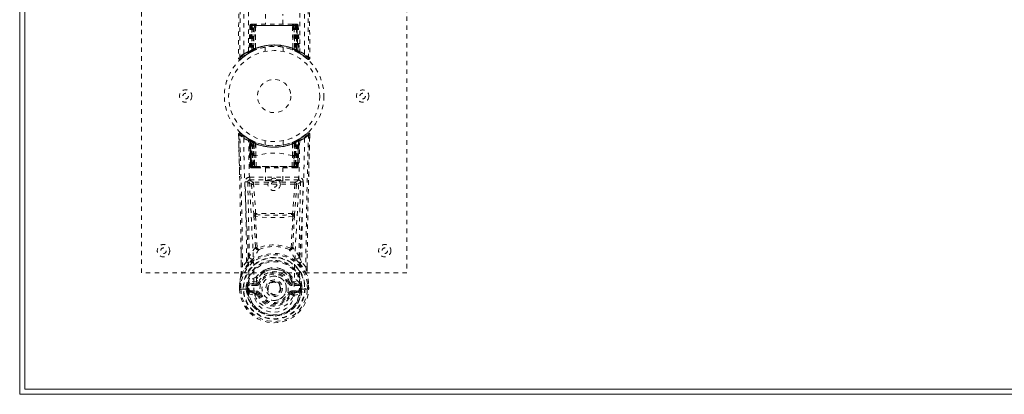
# Model space of a CAD drawing. Header units: inches. Extents: x 18.8 to 114.3, y 46.6 to 70.1.
# Tile 1 of 8: x 18.8 to 41, y 46.6 to 55. Entities that reach past the tile are written whole.
import ezdxf

# ---------------------------------------------------------------- set-up
doc = ezdxf.new("R2010")
doc.units = ezdxf.units.IN
doc.header["$MEASUREMENT"] = 0
doc.linetypes.add('SLD-Dashed', pattern=[0.075, 0.05, -0.025])
doc.linetypes.add('SLD-Solid', pattern=[0])

msp = doc.modelspace()

# ---------------------------------------------------------------- linework, layer by layer
at = {"color": 7, "linetype": 'SLD-Solid', "lineweight": 15}
for p, q in [((18.763, 46.557), (18.763, 70.057)), ((18.881, 69.938), (18.881, 46.675)), ((18.881, 46.675), (18.881, 69.938)), ((114.263, 46.557), (18.763, 46.557)), ((18.881, 46.675), (114.145, 46.675)), ((114.145, 46.675), (18.881, 46.675))]:
    msp.add_line(p, q, dxfattribs=at)
at = {"color": 7, "linetype": 'SLD-Dashed', "lineweight": 0}
for p, q in [((21.513, 49.307), (21.513, 57.307)), ((27.513, 57.307), (27.513, 49.307)), ((24.318, 55.164), (24.318, 54.932)), ((24.708, 54.932), (24.708, 55.164)), ((23.966, 54.903), (23.945, 54.297)), ((23.979, 54.903), (23.959, 54.305)), ((23.979, 54.903), (23.966, 54.903)), ((23.998, 54.903), (23.977, 54.316)), ((24, 54.906), (23.978, 54.312)), ((24.065, 54.903), (23.998, 54.903)), ((24.005, 54.903), (24.004, 54.345)), ((24.005, 54.903), (25.02, 54.903)), ((24.006, 54.346), (24.005, 54.903)), ((24.019, 54.932), (24.009, 54.932)), ((24.019, 54.903), (24.018, 54.352)), ((24.019, 54.93), (24.019, 54.903)), ((25.007, 54.903), (24.019, 54.903)), ((24.082, 54.932), (24.028, 54.932)), ((24.037, 54.36), (24.037, 54.903)), ((24.037, 54.903), (24.988, 54.903)), ((24.045, 54.351), (24.065, 54.903)), ((24.066, 54.903), (24.047, 54.352)), ((24.065, 54.903), (24.066, 54.903)), ((24.088, 54.379), (24.094, 54.903)), ((24.096, 54.903), (24.092, 54.381)), ((24.096, 54.903), (24.094, 54.903)), ((24.103, 54.932), (24.096, 54.932)), ((24.929, 54.903), (24.096, 54.903)), ((24.922, 54.932), (24.104, 54.932)), ((24.93, 54.932), (24.922, 54.932)), ((24.934, 54.381), (24.929, 54.903)), ((24.932, 54.903), (24.929, 54.903)), ((24.932, 54.903), (24.937, 54.379)), ((24.998, 54.932), (24.943, 54.932)), ((24.979, 54.352), (24.959, 54.903)), ((24.959, 54.903), (24.961, 54.903)), ((24.961, 54.903), (24.98, 54.351)), ((25.028, 54.903), (24.961, 54.903)), ((24.988, 54.903), (24.989, 54.36)), ((24.988, 54.903), (24.988, 54.903)), ((25.016, 54.932), (25.006, 54.932)), ((25.007, 54.903), (25.007, 54.352)), ((25.02, 54.903), (25.019, 54.346)), ((25.021, 54.345), (25.021, 54.903)), ((25.027, 54.932), (25.027, 54.932)), ((25.048, 54.312), (25.027, 54.906)), ((25.028, 54.903), (25.048, 54.316)), ((25.032, 54.931), (25.029, 54.932)), ((25.046, 54.903), (25.067, 54.305)), ((25.059, 54.903), (25.046, 54.903)), ((25.059, 54.903), (25.081, 54.297)), ((23.867, 54.23), (23.969, 54.293)), ((23.945, 54.297), (23.959, 54.305)), ((23.962, 54.29), (24.029, 54.325)), ((23.977, 54.316), (24.045, 54.351)), ((24.017, 54.319), (24.004, 54.345)), ((24.019, 54.32), (24.006, 54.346)), ((24.029, 54.325), (24.03, 54.326)), ((24.033, 54.327), (24.03, 54.326)), ((24.047, 54.352), (24.045, 54.351)), ((24.049, 54.334), (24.05, 54.335)), ((24.088, 54.379), (24.092, 54.381)), ((24.091, 54.352), (24.095, 54.354)), ((24.313, 54.414), (24.313, 54.317)), ((24.713, 54.317), (24.713, 54.414)), ((24.93, 54.354), (24.935, 54.352)), ((24.934, 54.381), (24.937, 54.379)), ((24.975, 54.335), (24.977, 54.334)), ((24.98, 54.351), (24.979, 54.352)), ((24.98, 54.351), (25.048, 54.316)), ((25.007, 54.352), (24.995, 54.326)), ((24.995, 54.326), (24.997, 54.325)), ((24.997, 54.325), (25.063, 54.29)), ((25.019, 54.346), (25.006, 54.32)), ((25.021, 54.345), (25.008, 54.319)), ((25.067, 54.305), (25.081, 54.297)), ((23.706, 54.165), (23.736, 54.165)), ((23.756, 54.142), (23.857, 54.223)), ((23.93, 54.272), (23.944, 54.28)), ((25.076, 54.285), (25.089, 54.277)), ((25.082, 54.28), (25.095, 54.272)), ((23.708, 52.397), (23.707, 52.447)), ((23.709, 52.447), (23.71, 52.397)), ((23.731, 51.523), (23.711, 52.44)), ((23.941, 52.335), (23.871, 52.379)), ((23.947, 52.331), (23.934, 52.339)), ((23.953, 52.327), (23.94, 52.334)), ((23.947, 52.331), (23.947, 52.331)), ((23.962, 52.306), (23.949, 52.314)), ((23.97, 51.711), (23.949, 52.314)), ((23.95, 52.329), (23.95, 52.329)), ((23.962, 52.306), (23.983, 51.711)), ((23.983, 51.711), (23.962, 52.306)), ((23.962, 52.306), (23.962, 52.306)), ((23.965, 52.321), (23.965, 52.321)), ((24.03, 52.288), (23.965, 52.321)), ((23.981, 52.299), (24.001, 51.707)), ((24.047, 52.262), (23.981, 52.296)), ((24.001, 51.711), (23.981, 52.296)), ((24.009, 52.266), (24.021, 52.292)), ((24.313, 52.296), (24.313, 52.199)), ((24.713, 52.199), (24.713, 52.296)), ((25.045, 52.296), (24.978, 52.262)), ((25.06, 52.321), (24.995, 52.288)), ((25.022, 51.707), (25.044, 52.299)), ((25.024, 51.711), (25.045, 52.296)), ((25.042, 51.711), (25.063, 52.306)), ((25.063, 52.306), (25.042, 51.711)), ((25.056, 51.711), (25.077, 52.314)), ((25.06, 52.321), (25.06, 52.321)), ((25.077, 52.314), (25.063, 52.306)), ((25.063, 52.306), (25.063, 52.306)), ((25.075, 52.329), (25.075, 52.329)), ((25.091, 52.339), (25.078, 52.331)), ((25.078, 52.331), (25.078, 52.331)), ((25.185, 52.402), (25.167, 52.384)), ((25.244, 52.449), (25.226, 52.434)), ((25.268, 52.47), (25.254, 52.457)), ((25.315, 52.401), (25.317, 52.447)), ((25.317, 52.4), (25.318, 52.447)), ((24.009, 52.266), (24.009, 51.711)), ((24.027, 52.257), (24.009, 52.266)), ((24.022, 52.259), (24.041, 52.251)), ((24.023, 51.711), (24.022, 52.259)), ((24.027, 52.257), (24.039, 52.283)), ((24.027, 51.711), (24.027, 52.257)), ((24.032, 52.287), (24.03, 52.288)), ((24.039, 52.283), (24.032, 52.287)), ((24.041, 52.251), (24.053, 52.277)), ((24.041, 52.251), (24.041, 51.711)), ((24.06, 52.243), (24.041, 52.251)), ((24.041, 52.251), (24.041, 51.711)), ((24.047, 52.262), (24.049, 52.261)), ((24.066, 51.711), (24.047, 52.262)), ((24.049, 52.261), (24.066, 51.761)), ((24.052, 52.277), (24.071, 52.269)), ((24.06, 52.243), (24.071, 52.269)), ((24.06, 51.711), (24.06, 52.243)), ((24.098, 52.23), (24.094, 52.231)), ((24.096, 51.954), (24.094, 52.231)), ((24.102, 52.257), (24.098, 52.258)), ((24.098, 52.23), (24.101, 51.952)), ((24.928, 52.258), (24.923, 52.257)), ((24.925, 51.952), (24.927, 52.23)), ((24.931, 52.231), (24.927, 52.23)), ((24.931, 52.231), (24.929, 51.954)), ((24.954, 52.269), (24.973, 52.277)), ((24.978, 52.262), (24.959, 51.711)), ((24.959, 51.761), (24.977, 52.261)), ((24.985, 52.251), (24.966, 52.243)), ((24.966, 52.243), (24.966, 51.711)), ((24.977, 52.261), (24.978, 52.262)), ((24.984, 52.251), (25.003, 52.259)), ((24.984, 51.711), (24.985, 52.251)), ((24.984, 51.711), (24.984, 52.251)), ((25.003, 52.259), (24.991, 52.285)), ((24.995, 52.288), (24.994, 52.287)), ((25.016, 52.266), (24.998, 52.257)), ((24.998, 52.257), (24.998, 51.711)), ((25.003, 52.259), (25.003, 51.711)), ((25.016, 51.711), (25.016, 52.266)), ((24.099, 51.952), (24.101, 51.952)), ((24.106, 51.708), (24.099, 51.952)), ((24.92, 51.708), (24.926, 51.952)), ((24.925, 51.952), (24.926, 51.952)), ((23.97, 51.711), (23.983, 51.711)), ((24.001, 51.711), (24.066, 51.711)), ((24.009, 51.711), (24.027, 51.711)), ((24.01, 51.682), (24.023, 51.682)), ((24.013, 51.682), (24.023, 51.682)), ((24.031, 51.682), (24.022, 51.683)), ((24.041, 51.711), (24.023, 51.711)), ((24.023, 51.682), (24.024, 51.682)), ((24.998, 51.711), (24.027, 51.711)), ((24.031, 51.682), (24.089, 51.682)), ((24.041, 51.711), (24.06, 51.711)), ((24.041, 51.711), (24.984, 51.711)), ((24.966, 51.711), (24.06, 51.711)), ((24.089, 51.682), (24.06, 51.682)), ((24.067, 51.711), (24.066, 51.711)), ((24.067, 51.711), (24.067, 51.709)), ((24.096, 51.682), (24.112, 51.682)), ((24.096, 51.682), (24.096, 51.682)), ((24.112, 51.682), (24.913, 51.682)), ((24.318, 51.682), (24.318, 51.391)), ((24.708, 51.391), (24.708, 51.682)), ((24.913, 51.682), (24.929, 51.682)), ((24.929, 51.682), (24.93, 51.682)), ((24.936, 51.682), (24.994, 51.682)), ((24.965, 51.682), (24.936, 51.682)), ((24.959, 51.711), (24.958, 51.711)), ((24.958, 51.709), (24.958, 51.711)), ((24.959, 51.711), (25.024, 51.711)), ((24.965, 51.682), (24.965, 51.682)), ((24.965, 51.682), (24.984, 51.682)), ((24.966, 51.711), (24.984, 51.711)), ((25.003, 51.711), (24.984, 51.711)), ((24.998, 51.711), (25.016, 51.711)), ((25.001, 51.682), (25.002, 51.682)), ((25.002, 51.682), (25.012, 51.682)), ((25.002, 51.682), (25.016, 51.682)), ((25.024, 51.711), (25.024, 51.711)), ((25.042, 51.711), (25.056, 51.711)), ((23.961, 51.47), (23.961, 51.408)), ((25.064, 51.47), (23.961, 51.47)), ((23.961, 51.408), (25.064, 51.408)), ((25.064, 51.408), (25.064, 51.47)), ((24.004, 51.308), (24.051, 50.643)), ((24.049, 51.355), (24.049, 51.31)), ((24.977, 51.355), (24.049, 51.355)), ((24.977, 51.31), (24.049, 51.31)), ((24.095, 50.647), (24.049, 51.31)), ((24.977, 51.31), (24.93, 50.647)), ((25.021, 51.308), (24.975, 50.643)), ((24.977, 51.355), (24.977, 51.31)), ((25.021, 51.308), (24.977, 51.31)), ((24.93, 50.647), (24.095, 50.647)), ((24.127, 49.876), (24.127, 49.875)), ((24.899, 49.875), (24.899, 49.876)), ((23.768, 49.437), (23.764, 49.798)), ((25.257, 49.437), (25.261, 49.782)), ((23.891, 49.556), (23.798, 49.441)), ((25.227, 49.441), (25.134, 49.556)), ((27.513, 49.307), (21.513, 49.307)), ((24.159, 49.268), (24.11, 49.214)), ((24.36, 49.394), (24.285, 49.366)), ((24.74, 49.366), (24.666, 49.394)), ((24.915, 49.214), (24.866, 49.268)), ((23.732, 48.937), (23.733, 49.065)), ((23.733, 49.069), (23.733, 49.065)), ((23.734, 49.065), (23.734, 48.937)), ((23.763, 49.064), (23.762, 48.941)), ((23.883, 48.942), (23.884, 49.016)), ((23.913, 49.014), (23.884, 49.016)), ((23.913, 49.014), (23.913, 48.942)), ((23.918, 49.028), (23.914, 49.014)), ((23.918, 49.028), (23.918, 48.943)), ((23.918, 49.028), (23.918, 49.028)), ((24.115, 49.121), (23.948, 49.084)), ((23.952, 49.048), (24.104, 49.085)), ((23.952, 49.048), (23.952, 49.018)), ((24.104, 49.048), (23.952, 49.048)), ((24.104, 49.018), (23.952, 49.018)), ((24.104, 49.085), (24.117, 49.102)), ((24.104, 49.048), (24.104, 49.085)), ((24.104, 49.018), (24.104, 49.048)), ((24.116, 49.169), (24.115, 49.121)), ((24.117, 49.102), (24.16, 49.086)), ((24.669, 48.957), (24.669, 48.953)), ((24.866, 49.086), (24.908, 49.102)), ((24.908, 49.102), (24.921, 49.085)), ((24.909, 49.169), (24.911, 49.121)), ((24.911, 49.121), (25.078, 49.084)), ((24.921, 49.048), (24.921, 49.085)), ((24.921, 49.085), (25.074, 49.048)), ((25.074, 49.048), (24.921, 49.048)), ((24.921, 49.018), (24.921, 49.048)), ((25.074, 49.018), (24.921, 49.018)), ((25.074, 49.018), (25.074, 49.048)), ((25.112, 49.014), (25.107, 49.028)), ((25.107, 49.028), (25.108, 48.943)), ((25.142, 49.016), (25.112, 49.014)), ((25.112, 48.942), (25.112, 49.014)), ((25.142, 49.016), (25.142, 49.016)), ((25.142, 49.016), (25.142, 48.942)), ((25.263, 48.941), (25.262, 49.064)), ((25.292, 48.937), (25.291, 49.065)), ((25.292, 49.065), (25.292, 49.069)), ((25.293, 48.937), (25.292, 49.065)), ((23.733, 48.937), (23.736, 48.937)), ((23.736, 48.937), (23.763, 48.937)), ((23.763, 48.937), (23.781, 48.937)), ((23.781, 48.938), (23.799, 48.938)), ((23.781, 48.937), (23.781, 48.938)), ((23.799, 48.938), (23.941, 48.938)), ((23.913, 48.942), (23.883, 48.942)), ((23.883, 48.942), (23.883, 48.942)), ((23.918, 48.943), (23.913, 48.942)), ((23.92, 48.864), (23.913, 48.942)), ((23.935, 48.829), (24.076, 48.796)), ((23.965, 48.896), (23.965, 48.866)), ((23.965, 48.896), (24.104, 48.896)), ((24.104, 48.836), (23.965, 48.866)), ((23.965, 48.866), (24.104, 48.866)), ((24.104, 48.896), (24.104, 48.866)), ((24.104, 48.866), (24.104, 48.836)), ((24.16, 48.827), (24.132, 48.817)), ((24.893, 48.817), (24.866, 48.827)), ((24.921, 48.866), (24.921, 48.896)), ((24.921, 48.896), (25.061, 48.896)), ((24.921, 48.836), (24.921, 48.866)), ((25.061, 48.866), (24.921, 48.836)), ((24.921, 48.866), (25.061, 48.866)), ((24.949, 48.796), (25.09, 48.829)), ((25.061, 48.866), (25.061, 48.896)), ((25.084, 48.938), (25.226, 48.938)), ((25.084, 48.932), (25.085, 48.938)), ((25.108, 48.943), (25.112, 48.942)), ((25.142, 48.942), (25.112, 48.942)), ((25.142, 48.942), (25.142, 48.942)), ((25.226, 48.938), (25.245, 48.938)), ((25.245, 48.938), (25.245, 48.937)), ((25.245, 48.937), (25.263, 48.937)), ((25.263, 48.937), (25.289, 48.937)), ((25.289, 48.937), (25.293, 48.937))]:
    msp.add_line(p, q, dxfattribs=at)
at = {"color": 7, "linetype": 'SLD-Dashed', "lineweight": 0, "flags": 128}
for points in [[(23.825, 54.259), (23.826, 56.354), (23.837, 58.448), (23.859, 60.541), (23.892, 62.631), (23.915, 63.943), (23.939, 65.253), (23.959, 66.559), (23.969, 67.862), (23.965, 69.161)], [(23.933, 54.314), (23.934, 56.181), (23.944, 58.047), (23.963, 59.911), (23.991, 61.774), (24.018, 63.263), (24.047, 64.749), (24.073, 66.232), (24.087, 67.712), (24.082, 69.185)], [(24.943, 69.185), (24.938, 67.712), (24.953, 66.232), (24.978, 64.749), (25.007, 63.263), (25.035, 61.774), (25.063, 59.911), (25.081, 58.047), (25.091, 56.181), (25.092, 54.314)], [(25.201, 54.259), (25.199, 56.354), (25.188, 58.448), (25.166, 60.541), (25.134, 62.631), (25.11, 63.943), (25.086, 65.253), (25.067, 66.559), (25.056, 67.862), (25.061, 69.161)], [(23.806, 68.662), (23.808, 67.967), (23.809, 67.24), (23.809, 66.478), (23.807, 65.684), (23.805, 64.9), (23.802, 64.23), (23.799, 63.597), (23.796, 62.924), (23.792, 62.21), (23.791, 62.014), (23.789, 61.816), (23.788, 61.615), (23.787, 61.412), (23.786, 61.297), (23.785, 61.051), (23.783, 60.782), (23.78, 60.351), (23.776, 59.87), (23.773, 59.339), (23.769, 58.759), (23.766, 58.368), (23.763, 57.958), (23.76, 57.553), (23.757, 57.171), (23.755, 56.803), (23.75, 56.183), (23.746, 55.609), (23.742, 55.082), (23.739, 54.6), (23.736, 54.165)], [(25.219, 68.662), (25.217, 67.812), (25.217, 66.923), (25.217, 65.993), (25.22, 65.028), (25.223, 64.237), (25.226, 63.606), (25.229, 62.932), (25.233, 62.215), (25.235, 62.019), (25.236, 61.819), (25.237, 61.617), (25.238, 61.412), (25.239, 61.294), (25.241, 61.045), (25.243, 60.773), (25.246, 60.339), (25.249, 59.858), (25.253, 59.328), (25.257, 58.751), (25.26, 58.363), (25.262, 57.957), (25.266, 57.51), (25.269, 57.066), (25.272, 56.651), (25.275, 56.16), (25.279, 55.715), (25.281, 55.315), (25.284, 54.96), (25.286, 54.65), (25.288, 54.385), (25.29, 54.164)], [(23.776, 68.171), (23.776, 65.039), (23.757, 61.414), (23.732, 57.79), (23.706, 54.165)], [(25.249, 68.197), (25.25, 65.039), (25.268, 61.414), (25.294, 57.79), (25.32, 54.165)], [(23.966, 54.903), (23.969, 54.903), (23.977, 54.903), (23.99, 54.903), (24.005, 54.903)], [(24.019, 54.903), (24.004, 54.903), (23.992, 54.903), (23.983, 54.903), (23.979, 54.903)], [(23.999, 54.91), (23.999, 54.909), (23.998, 54.903)], [(23.998, 54.903), (23.998, 54.903), (24, 54.903), (24.003, 54.903), (24.008, 54.903), (24.014, 54.903), (24.021, 54.903), (24.029, 54.903), (24.037, 54.903)], [(24.094, 54.903), (24.083, 54.903), (24.075, 54.903), (24.069, 54.903), (24.066, 54.903)], [(24.094, 54.903), (24.094, 54.908), (24.094, 54.914), (24.095, 54.919), (24.096, 54.923), (24.098, 54.927), (24.099, 54.929), (24.101, 54.931), (24.103, 54.932)], [(24.922, 54.932), (24.924, 54.931), (24.926, 54.929), (24.927, 54.927), (24.929, 54.923), (24.93, 54.919), (24.931, 54.914), (24.931, 54.908), (24.932, 54.903)], [(24.959, 54.903), (24.956, 54.903), (24.951, 54.903), (24.942, 54.903), (24.932, 54.903)], [(24.988, 54.903), (24.996, 54.903), (25.004, 54.903), (25.011, 54.903), (25.017, 54.903), (25.022, 54.903), (25.025, 54.903), (25.027, 54.903), (25.028, 54.903)], [(25.046, 54.903), (25.042, 54.903), (25.034, 54.903), (25.021, 54.903), (25.007, 54.903)], [(25.02, 54.903), (25.035, 54.903), (25.048, 54.903), (25.057, 54.903), (25.059, 54.903)], [(24.001, 54.311), (24.009, 54.316), (24.016, 54.321)], [(24.091, 54.352), (24.092, 54.353), (24.092, 54.355), (24.093, 54.358), (24.093, 54.361), (24.092, 54.365), (24.091, 54.369), (24.09, 54.374), (24.088, 54.379)], [(24.275, 54.408), (24.297, 54.413), (24.299, 54.413)], [(24.71, 54.414), (24.712, 54.414), (24.694, 54.417), (24.656, 54.422), (24.601, 54.428), (24.537, 54.431), (24.513, 54.432)], [(24.935, 54.352), (24.933, 54.353), (24.933, 54.355), (24.932, 54.358), (24.932, 54.361), (24.933, 54.365), (24.934, 54.369), (24.935, 54.374), (24.937, 54.379)], [(25.009, 54.321), (25.016, 54.316), (25.025, 54.311)], [(25.059, 54.293), (25.065, 54.292), (25.07, 54.296), (25.075, 54.302)], [(25.271, 54.145), (25.278, 54.141), (25.286, 54.139), (25.295, 54.138), (25.302, 54.139), (25.309, 54.143), (25.315, 54.148), (25.318, 54.155), (25.319, 54.162)], [(25.32, 54.165), (25.319, 54.165), (25.317, 54.165), (25.311, 54.164), (25.301, 54.165), (25.295, 54.165), (25.29, 54.165)], [(23.781, 52.449), (23.778, 52.451), (23.757, 52.47)], [(23.825, 52.354), (23.832, 51.9), (23.845, 51.451), (23.862, 51.008), (23.883, 50.572), (23.914, 50.006), (23.937, 49.459), (23.941, 48.932)], [(24.058, 48.866), (24.054, 49.396), (24.03, 49.945), (23.998, 50.512), (23.975, 50.949), (23.957, 51.394), (23.943, 51.844), (23.935, 52.298)], [(23.956, 52.326), (23.95, 52.329), (23.947, 52.331)], [(23.979, 52.303), (23.974, 52.314), (23.968, 52.319)], [(24.021, 52.29), (24.013, 52.295), (24.005, 52.3)], [(25.09, 52.298), (25.082, 51.844), (25.069, 51.394), (25.05, 50.949), (25.027, 50.512), (24.995, 49.945), (24.971, 49.396), (24.967, 48.866)], [(25.016, 52.266), (25.012, 52.275), (25.008, 52.284), (25.005, 52.29), (25.004, 52.292)], [(25.02, 52.3), (25.012, 52.295), (25.005, 52.29)], [(25.2, 52.354), (25.193, 51.9), (25.181, 51.451), (25.163, 51.008), (25.142, 50.572), (25.111, 50.006), (25.089, 49.459), (25.084, 48.932)], [(25.293, 51.479), (25.294, 51.553), (25.298, 51.725), (25.303, 51.935), (25.308, 52.182), (25.314, 52.44)], [(24.022, 52.259), (24.027, 52.269), (24.031, 52.278), (24.034, 52.284), (24.035, 52.285)], [(24.052, 52.277), (24.052, 52.275), (24.049, 52.27), (24.045, 52.261), (24.041, 52.251)], [(24.966, 52.243), (24.961, 52.253), (24.958, 52.262), (24.955, 52.267), (24.954, 52.269)], [(24.972, 52.277), (24.973, 52.275), (24.976, 52.269), (24.979, 52.261), (24.984, 52.251)], [(24.985, 52.251), (24.98, 52.261), (24.976, 52.27), (24.974, 52.275), (24.973, 52.277)], [(24.998, 52.257), (24.994, 52.267), (24.99, 52.276), (24.987, 52.281), (24.986, 52.283)], [(24.066, 51.761), (24.066, 51.874), (24.07, 51.93), (24.076, 51.956), (24.08, 51.961), (24.083, 51.963), (24.084, 51.963), (24.086, 51.963), (24.089, 51.961), (24.092, 51.959), (24.096, 51.954)], [(24.096, 51.954), (24.098, 51.952), (24.098, 51.952), (24.099, 51.952), (24.099, 51.952)], [(24.926, 51.952), (24.926, 51.952), (24.927, 51.952), (24.928, 51.952), (24.929, 51.954)], [(24.929, 51.954), (24.934, 51.959), (24.936, 51.961), (24.939, 51.963), (24.941, 51.963), (24.942, 51.963), (24.945, 51.961), (24.949, 51.956), (24.956, 51.93), (24.96, 51.874), (24.959, 51.761)], [(24.009, 51.711), (23.994, 51.711), (23.981, 51.711), (23.972, 51.711), (23.97, 51.711), (23.97, 51.711)], [(23.983, 51.711), (23.987, 51.711), (23.996, 51.711), (24.008, 51.711), (24.023, 51.711)], [(24.041, 51.711), (24.025, 51.711), (24.018, 51.711), (24.012, 51.711), (24.007, 51.711), (24.003, 51.711), (24.001, 51.711), (24.001, 51.711)], [(24.066, 51.761), (24.066, 51.761), (24.067, 51.711)], [(24.106, 51.708), (24.308, 51.708), (24.513, 51.708), (24.718, 51.708), (24.92, 51.708)], [(24.958, 51.711), (24.959, 51.761), (24.959, 51.761)], [(25.024, 51.711), (25.024, 51.711), (25.022, 51.711), (25.018, 51.711), (25.013, 51.711), (25.007, 51.711), (25, 51.711), (24.984, 51.711)], [(25.003, 51.711), (25.017, 51.711), (25.03, 51.711), (25.039, 51.711), (25.042, 51.711)], [(25.056, 51.711), (25.055, 51.711), (25.053, 51.711), (25.044, 51.711), (25.031, 51.711), (25.016, 51.711)], [(24.049, 51.355), (23.99, 51.381), (23.961, 51.408)], [(25.064, 51.408), (25.035, 51.381), (24.977, 51.355)], [(23.916, 51.362), (23.945, 51.334), (24.004, 51.308)], [(23.916, 51.362), (23.936, 50.518), (23.95, 49.676)], [(24.049, 51.31), (24.033, 51.309), (24.019, 51.308), (24.009, 51.308), (24.004, 51.308)], [(25.021, 51.308), (25.081, 51.334), (25.109, 51.362)], [(25.076, 49.676), (25.089, 50.518), (25.109, 51.362)], [(24.051, 50.643), (24.055, 50.644), (24.065, 50.644), (24.08, 50.646), (24.095, 50.647)], [(24.051, 50.643), (24.053, 50.621), (24.056, 50.6)], [(24.056, 50.6), (24.074, 50.241), (24.092, 49.889)], [(24.936, 50.59), (24.797, 50.566), (24.655, 50.557), (24.513, 50.555), (24.37, 50.557), (24.229, 50.566), (24.09, 50.59)], [(24.09, 50.59), (24.109, 50.229), (24.127, 49.876)], [(24.1, 50.625), (24.097, 50.636), (24.095, 50.647)], [(24.899, 49.876), (24.916, 50.229), (24.936, 50.59)], [(24.93, 50.647), (24.928, 50.636), (24.925, 50.625)], [(24.93, 50.647), (24.945, 50.646), (24.96, 50.644), (24.97, 50.644), (24.975, 50.643)], [(24.97, 50.6), (24.951, 50.241), (24.934, 49.889)], [(24.97, 50.6), (24.972, 50.621), (24.975, 50.643)], [(24.091, 49.882), (24.017, 49.784), (23.95, 49.676)], [(24.091, 49.882), (24.093, 49.872), (24.097, 49.863), (24.103, 49.856), (24.11, 49.852), (24.117, 49.851), (24.125, 49.852), (24.132, 49.857), (24.137, 49.864)], [(24.888, 49.864), (24.894, 49.857), (24.901, 49.852), (24.908, 49.851), (24.916, 49.852), (24.923, 49.856), (24.928, 49.863), (24.932, 49.872), (24.935, 49.882)], [(25.076, 49.676), (25.009, 49.784), (24.935, 49.882)], [(23.767, 49.799), (23.768, 49.678), (23.77, 49.439)], [(24.044, 49.628), (24.039, 49.622), (24.031, 49.614)], [(24.995, 49.614), (24.986, 49.622), (24.982, 49.628)], [(25.256, 49.439), (25.257, 49.673), (25.258, 49.783)], [(23.934, 49.521), (23.835, 49.396), (23.761, 49.246)], [(25.091, 49.521), (25.192, 49.392), (25.265, 49.246)], [(23.761, 49.246), (23.744, 49.158), (23.733, 49.069)], [(23.761, 49.246), (23.759, 49.24), (23.759, 49.235)], [(24.285, 49.366), (24.187, 49.299), (24.159, 49.268)], [(24.866, 49.268), (24.839, 49.299), (24.74, 49.366)], [(25.267, 49.235), (25.266, 49.24), (25.265, 49.246)], [(25.292, 49.069), (25.281, 49.158), (25.265, 49.246)], [(23.763, 49.064), (23.757, 49.065), (23.752, 49.066), (23.747, 49.067), (23.743, 49.067), (23.739, 49.068), (23.736, 49.068), (23.734, 49.069), (23.733, 49.069)], [(23.733, 49.065), (23.733, 49.065), (23.734, 49.065), (23.737, 49.065), (23.74, 49.065), (23.745, 49.065), (23.751, 49.065), (23.757, 49.064), (23.763, 49.064)], [(23.913, 49.014), (23.914, 49.014), (23.914, 49.014)], [(23.952, 49.018), (23.934, 49.02), (23.918, 49.028)], [(23.948, 49.084), (23.941, 49.076), (23.925, 49.062)], [(24.188, 49.076), (24.182, 49.078), (24.177, 49.08), (24.173, 49.082), (24.168, 49.083), (24.165, 49.084), (24.162, 49.085), (24.16, 49.086), (24.16, 49.086)], [(24.837, 49.076), (24.843, 49.078), (24.848, 49.08), (24.853, 49.082), (24.857, 49.083), (24.861, 49.084), (24.863, 49.085), (24.865, 49.086), (24.866, 49.086)], [(24.911, 49.121), (24.91, 49.109), (24.908, 49.102), (24.908, 49.102)], [(25.107, 49.028), (25.091, 49.02), (25.074, 49.018)], [(25.1, 49.062), (25.094, 49.067), (25.078, 49.084)], [(25.107, 49.028), (25.107, 49.028), (25.107, 49.028), (25.107, 49.028), (25.107, 49.028), (25.107, 49.028), (25.107, 49.028), (25.107, 49.028), (25.107, 49.028)], [(25.112, 49.014), (25.112, 49.014), (25.112, 49.014)], [(25.292, 49.069), (25.291, 49.069), (25.289, 49.068), (25.286, 49.068), (25.283, 49.067), (25.278, 49.067), (25.273, 49.066), (25.268, 49.065), (25.262, 49.064)], [(25.262, 49.064), (25.269, 49.064), (25.275, 49.065), (25.28, 49.065), (25.285, 49.065), (25.289, 49.065), (25.291, 49.065), (25.292, 49.065), (25.292, 49.065)], [(23.762, 48.941), (23.756, 48.941), (23.75, 48.941), (23.744, 48.941), (23.739, 48.941), (23.736, 48.941), (23.733, 48.941), (23.732, 48.94), (23.733, 48.937)], [(23.923, 48.879), (23.942, 48.891), (23.965, 48.896)], [(23.941, 48.932), (23.941, 48.935), (23.941, 48.938)], [(23.941, 48.932), (23.946, 48.923), (23.953, 48.914)], [(24.058, 48.866), (24.056, 48.866), (24.054, 48.867)], [(24.967, 48.866), (24.965, 48.784), (24.945, 48.702), (24.907, 48.624), (24.851, 48.554), (24.78, 48.496), (24.698, 48.452), (24.607, 48.424), (24.513, 48.415), (24.418, 48.424), (24.328, 48.452), (24.245, 48.496), (24.174, 48.554), (24.119, 48.624), (24.081, 48.702), (24.06, 48.784), (24.058, 48.866)], [(24.132, 48.817), (24.125, 48.829), (24.121, 48.833), (24.117, 48.835), (24.113, 48.836), (24.109, 48.836), (24.099, 48.835), (24.09, 48.831), (24.082, 48.826), (24.078, 48.822), (24.076, 48.816), (24.076, 48.798)], [(24.132, 48.817), (24.13, 48.816), (24.124, 48.814), (24.116, 48.811), (24.106, 48.807), (24.096, 48.803), (24.087, 48.8), (24.08, 48.797), (24.076, 48.796)], [(24.188, 48.837), (24.182, 48.835), (24.177, 48.833), (24.173, 48.832), (24.168, 48.83), (24.165, 48.829), (24.162, 48.828), (24.16, 48.827), (24.16, 48.827)], [(24.837, 48.837), (24.843, 48.835), (24.848, 48.833), (24.853, 48.832), (24.857, 48.83), (24.861, 48.829), (24.863, 48.828), (24.865, 48.827), (24.866, 48.827)], [(24.95, 48.798), (24.951, 48.811), (24.948, 48.821), (24.946, 48.824), (24.943, 48.827), (24.935, 48.832), (24.925, 48.835), (24.915, 48.836), (24.909, 48.835), (24.904, 48.832), (24.898, 48.826), (24.893, 48.817)], [(24.893, 48.817), (24.895, 48.816), (24.901, 48.814), (24.909, 48.811), (24.919, 48.807), (24.93, 48.803), (24.939, 48.8), (24.945, 48.797), (24.949, 48.796)], [(24.971, 48.867), (24.969, 48.866), (24.967, 48.866)], [(25.061, 48.896), (25.083, 48.891), (25.103, 48.879)], [(25.084, 48.932), (25.079, 48.923), (25.072, 48.914)], [(25.293, 48.937), (25.293, 48.94), (25.292, 48.941), (25.29, 48.941), (25.286, 48.941), (25.281, 48.941), (25.276, 48.941), (25.27, 48.941), (25.263, 48.941)]]:
    msp.add_lwpolyline(points, dxfattribs=at)
at = {"color": 7, "linetype": 'SLD-Dashed', "lineweight": 0}
for centre, radius in [((24.513, 53.307), 1.125), ((24.513, 53.307), 1.03), ((24.513, 53.307), 0.376), ((22.513, 53.307), 0.141), ((26.513, 53.307), 0.14), ((22.513, 53.307), 0.0625), ((26.513, 53.307), 0.0625), ((24.513, 51.307), 0.14), ((24.513, 51.307), 0.0625), ((22.013, 49.807), 0.141), ((22.013, 49.807), 0.0625), ((27.013, 49.807), 0.14), ((27.013, 49.807), 0.0625), ((24.513, 48.957), 0.7), ((24.513, 48.957), 0.69), ((24.513, 48.957), 0.623), ((24.513, 48.957), 0.32), ((24.513, 48.957), 0.275), ((24.513, 48.957), 0.188), ((24.513, 48.957), 0.156), ((24.513, 48.957), 0.142), ((24.513, 48.957), 0.14), ((24.513, 48.957), 0.138)]:
    msp.add_circle(centre, radius, dxfattribs=at)
for centre, radius, start, end in [((23.996, 54.902), 0.03, 90.012, 177.9987), ((24.048, 54.834), 0.105, 114.0006, 139.1393), ((24.009, 54.902), 0.03, 113.8876, 178.0122), ((24.01, 54.9), 0.0317, 89.3268, 119.9553), ((24.028, 54.902), 0.03, 90.06, 178.0763), ((24.034, 54.892), 0.0394, 84.2245, 144.8194), ((24.032, 55.012), 0.0836, 255.4945, 260.8966), ((24.523, 54.909), 0.486, 177.3927, 180.8057), ((24.094, 54.902), 0.0299, 90.1855, 178.203), ((24.096, 54.902), 0.0299, 90.1893, 178.2081), ((24.131, 54.909), 0.0354, 140.786, 190.7097), ((24.894, 54.909), 0.0354, 349.2647, 39.2396), ((24.93, 54.902), 0.0299, 1.7919, 89.8107), ((24.931, 54.902), 0.0299, 1.7918, 89.8197), ((23.229, 54.906), 1.759, 359.8907, 0.8337), ((24.984, 54.884), 0.0478, 22.9947, 85.2676), ((24.998, 54.902), 0.03, 1.9417, 89.931), ((24.994, 55.007), 0.0781, 279.4669, 285.0227), ((24.39, 54.909), 0.617, 359.4074, 1.9228), ((25.016, 54.9), 0.0315, 57.5284, 90.7093), ((24.984, 55.125), 0.198, 280.4095, 282.6841), ((25.016, 54.902), 0.03, 1.9811, 66.4983), ((25.029, 54.902), 0.03, 1.9962, 89.9932), ((25.028, 54.901), 0.0305, 2.3488, 69.5947), ((24.513, 53.307), 1.157, 47.826, 132.1719), ((24.497, 53.076), 1.361, 114.4618, 119.607), ((23.915, 54.298), 0.03, 301.1092, 358.0007), ((24.513, 53.275), 1.19, 60.8755, 119.1245), ((23.975, 54.327), 0.043, 197.0315, 245.7901), ((23.929, 54.306), 0.0299, 300.3117, 358.1015), ((24.519, 53.295), 1.14, 118.6783, 120.2957), ((24.507, 53.667), 0.844, 126.5355, 131.7567), ((23.93, 54.293), 0.0187, 320.8845, 23.0794), ((24.513, 53.307), 1.128, 60.4664, 119.5336), ((24.485, 53.698), 0.803, 125.5521, 130.9599), ((24.511, 53.309), 1.125, 114.3002, 119.2382), ((23.947, 54.317), 0.0299, 299.2579, 358.2018), ((23.949, 54.315), 0.0278, 298.0053, 1.6048), ((24.498, 53.687), 0.817, 124.424, 129.6433), ((24.513, 53.308), 1.155, 64.0066, 115.9934), ((24.513, 53.308), 1.155, 64.6488, 115.3508), ((24.067, 54.364), 0.0504, 193.5787, 226.9619), ((24.016, 54.352), 0.0297, 295.5452, 358.5148), ((24.017, 54.352), 0.0297, 295.4665, 358.5115), ((24.513, 53.307), 1.156, 65.6758, 114.3247), ((24.131, 54.393), 0.0994, 198.8558, 215.5651), ((24.472, 53.75), 0.737, 121.3863, 125.2495), ((24.513, 53.343), 1.12, 67.9154, 112.0846), ((24.062, 54.363), 0.0345, 344.8239, 31.0734), ((24.963, 54.363), 0.0345, 148.9552, 195.1476), ((24.551, 53.747), 0.741, 54.7603, 58.6198), ((24.905, 54.388), 0.0883, 323.2311, 342.0641), ((24.516, 53.314), 1.119, 60.7485, 65.7106), ((25.008, 54.352), 0.0297, 181.4617, 244.5458), ((25.01, 54.352), 0.0297, 181.4776, 244.4612), ((24.532, 53.693), 0.809, 50.3306, 55.6029), ((24.539, 53.696), 0.806, 49.0468, 54.4364), ((24.517, 53.665), 0.846, 48.2528, 53.4594), ((24.562, 53.392), 1.029, 59.6479, 62.7045), ((25.078, 54.317), 0.0299, 181.7982, 240.7421), ((25.071, 54.313), 0.0235, 171.7444, 234.8886), ((24.744, 53.707), 0.665, 59.3306, 61.6801), ((25.097, 54.306), 0.0299, 181.9085, 239.6783), ((25.051, 54.327), 0.0429, 294.1832, 342.9964), ((25.111, 54.298), 0.03, 181.9809, 238.8929), ((24.528, 53.075), 1.362, 60.3949, 65.5362), ((24.502, 53.278), 1.192, 124.6551, 131.9427), ((23.736, 54.165), 0.03, 179.5933, 312.1646), ((23.844, 54.242), 0.133, 215.7314, 228.6456), ((24.503, 53.319), 1.111, 124.616, 132.0568), ((23.855, 54.259), 0.03, 180.3292, 304.0458), ((24.512, 53.308), 1.126, 119.5317, 124.6645), ((24.513, 53.307), 1.127, 55.339, 60.4677), ((25.171, 54.259), 0.03, 235.9288, 359.6878), ((24.521, 53.318), 1.113, 47.9429, 55.3778), ((24.524, 53.279), 1.19, 48.0518, 55.3491), ((25.29, 54.165), 0.03, 227.8401, 0.398), ((26.453, 53.09), 1.584, 137.2626, 138.3472), ((23.737, 52.447), 0.03, 47.9294, 181.4935), ((23.746, 51.82), 0.628, 90.8075, 93.5459), ((24.497, 53.33), 1.185, 228.2243, 235.5023), ((-113.91, 48.159), 137.684, 0.68204, 1.76374), ((24.141, 52.098), 0.534, 135.8729, 139.062), ((-119.883, 48.035), 143.688, 0.56053, 1.75969), ((24.513, 53.308), 1.158, 227.9756, 312.0242), ((24.507, 53.3), 1.119, 228.0229, 235.4144), ((24.115, 52.793), 0.483, 223.7227, 237.8614), ((23.855, 52.354), 0.03, 55.9391, 180.2017), ((24.498, 53.543), 1.366, 240.5315, 245.6822), ((24.512, 53.305), 1.126, 235.3836, 240.5551), ((23.919, 52.313), 0.03, 1.9741, 59.1229), ((23.976, 52.286), 0.043, 114.308, 163.0369), ((24.513, 53.338), 1.19, 240.9439, 299.0561), ((23.921, 52.314), 0.0272, 359.335, 40.2793), ((24.438, 53.173), 0.974, 239.6424, 243.7655), ((23.932, 52.305), 0.0299, 1.7885, 59.8768), ((23.932, 52.305), 0.0299, 1.8951, 59.8863), ((24.463, 52.892), 0.774, 228.3586, 234.0928), ((24.513, 53.307), 1.128, 240.552, 299.448), ((24.46, 52.883), 0.762, 229.2388, 234.9693), ((23.951, 52.295), 0.0299, 1.8054, 60.9305), ((24.513, 53.307), 1.128, 240.9537, 245.9038), ((24.459, 52.875), 0.751, 230.4384, 236.1488), ((24.509, 53.314), 1.136, 294.114, 299.0279), ((24.567, 52.874), 0.75, 303.8473, 309.5655), ((24.565, 52.884), 0.763, 305.037, 310.7563), ((24.563, 52.892), 0.774, 305.9072, 311.6414), ((24.59, 53.168), 0.969, 296.2239, 300.371), ((25.075, 52.295), 0.0299, 119.1117, 178.1825), ((25.075, 52.295), 0.03, 119.0694, 163.2257), ((24.556, 53.243), 1.05, 298.8379, 308.4375), ((25.093, 52.305), 0.03, 120.117, 178.0858), ((25.093, 52.305), 0.0299, 120.1232, 178.2115), ((24.512, 53.308), 1.129, 299.4508, 304.6077), ((25.049, 52.286), 0.0429, 16.9387, 65.7062), ((25.107, 52.313), 0.03, 120.8883, 178.0147), ((25.104, 52.314), 0.0272, 139.7207, 180.665), ((24.527, 53.546), 1.369, 294.3219, 299.4625), ((24.539, 53.272), 1.085, 304.5151, 311.3046), ((25.17, 52.354), 0.03, 359.8187, 124.0405), ((24.529, 53.33), 1.185, 304.4968, 311.7773), ((175.309, 47.906), 150.089, 178.26579, 179.41381), ((163.176, 48.155), 137.924, 178.23603, 179.32385), ((25.288, 52.447), 0.03, 358.5066, 132.0705), ((24.293, 51.555), 1.337, 41.8953, 43.1697), ((25.3, 52.355), 0.0934, 78.5811, 97.0655), ((24.513, 53.305), 1.155, 245.1324, 294.8676), ((24.017, 52.261), 0.0297, 1.5147, 64.5496), ((24.019, 52.26), 0.0297, 1.5241, 64.6379), ((24.513, 53.305), 1.155, 245.9283, 294.0717), ((24.455, 52.837), 0.705, 234.8509, 239.2282), ((24.513, 53.305), 1.155, 246.9083, 293.0917), ((24.064, 52.249), 0.0346, 329.0514, 15.1837), ((24.068, 52.247), 0.0349, 329.3433, 15.0753), ((24.513, 53.27), 1.12, 248.284, 291.7161), ((24.957, 52.247), 0.0349, 164.8981, 210.664), ((24.961, 52.249), 0.0347, 164.8699, 210.8951), ((24.568, 52.841), 0.71, 300.7822, 305.1333), ((24.633, 53.044), 0.839, 293.5949, 295.4274), ((25.006, 52.26), 0.0297, 115.3395, 178.4985), ((25.008, 52.261), 0.0297, 115.4513, 178.4989), ((24.513, 50.686), 1.332, 71.9764, 108.0233), ((24, 51.712), 0.03, 182.0013, 269.988), ((24.034, 51.76), 0.0806, 218.1902, 252.5538), ((24.013, 51.712), 0.03, 181.9386, 269.9161), ((24.029, 51.71), 0.0276, 179.1092, 257.2457), ((24.03, 51.703), 0.0218, 247.4315, 275.186), ((24.456, 51.703), 0.434, 179.0629, 182.8873), ((24.451, 51.703), 0.424, 179.0375, 182.9498), ((24.496, 51.704), 0.456, 179.1168, 182.7591), ((24.484, 51.703), 0.443, 179.0823, 182.8307), ((24.519, 51.703), 0.459, 179.1027, 182.7175), ((24.096, 51.711), 0.0299, 181.8045, 269.8251), ((24.101, 52.239), 0.53, 266.3908, 270.5177), ((24.097, 51.711), 0.0295, 183.4714, 269.0104), ((24.138, 51.703), 0.0335, 170.2657, 218.8616), ((24.887, 51.703), 0.0334, 321.1032, 9.7695), ((24.925, 52.238), 0.53, 269.4821, 273.6094), ((24.929, 51.711), 0.0295, 271.0059, 356.5122), ((24.929, 51.711), 0.0299, 270.1749, 358.1955), ((24.501, 51.703), 0.465, 357.3137, 0.8847), ((24.548, 51.703), 0.435, 357.138, 0.9489), ((24.521, 51.704), 0.463, 357.2812, 0.8614), ((24.99, 51.717), 0.0354, 260.9602, 350.2132), ((24.994, 51.712), 0.03, 270.0607, 358.0756), ((24.57, 51.703), 0.429, 357.0813, 0.9499), ((24.574, 51.703), 0.429, 357.0814, 0.9499), ((25.012, 51.712), 0.03, 270.021, 358.0434), ((24.992, 51.76), 0.0807, 287.4466, 321.8018), ((25.026, 51.712), 0.03, 270.0068, 358.0038), ((23.961, 51.366), 0.105, 89.8856, 181.4323), ((23.961, 51.363), 0.045, 89.8841, 181.4307), ((25.065, 51.366), 0.105, 358.5846, 90.0975), ((25.064, 51.363), 0.045, 358.5811, 90.1101), ((23.879, 51.037), 0.327, 83.5365, 94.0538), ((-77.351, 48.49), 101.248, 0.60352, 1.62602), ((24.049, 51.31), 0.0451, 90.3589, 183.0875), ((24.976, 51.31), 0.0451, 356.9044, 89.6313), ((25.146, 51.037), 0.326, 85.9337, 96.4763), ((126.421, 48.489), 101.293, 178.3742, 179.39626), ((24.098, 50.578), 0.0477, 87.4382, 152.2325), ((24.084, 50.634), 0.0441, 230.1905, 277.6277), ((24.366, 50.53), 0.283, 160.1702, 167.6133), ((24.513, 55.45), 4.842, 265.1093, 274.8902), ((24.928, 50.578), 0.0477, 27.762, 92.5639), ((24.663, 50.531), 0.279, 12.3354, 19.8791), ((24.941, 50.634), 0.0442, 262.3801, 309.8035), ((24.078, 49.887), 0.0134, 335.5682, 7.2769), ((24.151, 49.889), 0.0605, 186.6644, 290.151), ((24.122, 49.916), 0.0407, 221.3916, 276.0542), ((24.142, 49.879), 0.0161, 192.3094, 252.6634), ((24.513, 48.961), 0.977, 67.4212, 112.5686), ((24.184, 49.88), 0.0498, 199.5552, 255.0356), ((24.513, 49.044), 0.859, 66.6051, 113.3942), ((24.875, 49.889), 0.0605, 249.849, 353.3356), ((24.841, 49.88), 0.0498, 284.9622, 340.4471), ((24.883, 49.879), 0.0161, 287.3605, 347.7361), ((24.903, 49.916), 0.0408, 263.9544, 318.5797), ((24.947, 49.887), 0.0134, 172.8914, 204.4605), ((24.513, 48.957), 0.787, 8.1858, 171.8142), ((24.513, 48.957), 0.758, 8.1859, 171.8141), ((22.726, 50.202), 1.332, 331.0176, 336.7431), ((24.01, 49.679), 0.0605, 182.4494, 303.6183), ((25.184, 49.055), 1.277, 142.4876, 153.3064), ((23.844, 49.056), 1.273, 26.6792, 37.528), ((25.015, 49.679), 0.0605, 236.382, 357.5526), ((26.302, 50.203), 1.335, 203.2629, 208.9765), ((22.456, 49.397), 1.313, 352.9124, 1.7769), ((19.635, 50.134), 4.22, 347.8435, 350.5465), ((23.79, 49.388), 0.0537, 81.0657, 113.5794), ((24.513, 48.957), 0.632, 5.3576, 174.6424), ((24.055, 49.712), 0.226, 223.4676, 237.5541), ((24.513, 48.957), 0.602, 5.5122, 174.4878), ((25.658, 47.815), 2.426, 132.1315, 135.2884), ((24.513, 49.019), 0.405, 67.696, 112.1081), ((23.369, 47.816), 2.424, 44.7095, 47.8684), ((24.977, 49.703), 0.215, 302.0831, 316.8933), ((25.236, 49.388), 0.0537, 66.4342, 98.923), ((29.378, 50.132), 4.208, 189.4509, 192.1619), ((26.573, 49.397), 1.316, 178.2326, 187.0728), ((25.113, 48.943), 1.385, 167.8599, 174.9745), ((24.292, 48.821), 0.433, 114.7967, 142.5943), ((24.027, 49.18), 0.0897, 352.854, 22.4067), ((24.513, 48.926), 0.465, 118.5157, 148.4809), ((24.513, 48.968), 0.417, 18.6622, 161.3016), ((24.513, 48.957), 0.376, 20.1713, 159.8287), ((24.513, 48.957), 0.346, 20.171, 159.829), ((24.513, 48.957), 0.275, 90.0006, 269.9994), ((24.318, 49.355), 0.0346, 162.684, 217.8402), ((24.513, 48.933), 0.459, 61.0616, 118.9399), ((24.513, 48.957), 0.275, 269.9996, 90.0004), ((24.707, 49.355), 0.0346, 322.1598, 17.316), ((24.513, 48.926), 0.465, 31.5062, 61.4998), ((24.99, 49.181), 0.0815, 156.0627, 188.6654), ((24.737, 48.826), 0.427, 37.2046, 65.4028), ((23.912, 48.943), 1.385, 5.0275, 12.1412), ((24.049, 49.018), 0.131, 160.0254, 175.4729), ((23.951, 49.078), 0.0304, 210.8064, 270.5998), ((24.104, 49.107), 0.059, 270, 339.8287), ((24.104, 49.107), 0.089, 270.0021, 339.8251), ((24.182, 49.121), 0.0672, 179.7672, 196.5221), ((24.513, 48.957), 0.157, 84.1567, 107.2456), ((24.921, 49.107), 0.089, 200.1684, 270.0014), ((24.921, 49.107), 0.059, 200.1713, 270), ((25.074, 49.078), 0.0304, 269.3808, 329.2129), ((25.017, 49.026), 0.0909, 1.0688, 23.4304), ((24.513, 48.957), 0.781, 181.2987, 358.7132), ((24.513, 48.957), 0.78, 181.4115, 358.5885), ((24.513, 48.957), 0.751, 181.2111, 358.7889), ((24.513, 48.957), 0.63, 181.3319, 358.6681), ((24.513, 48.957), 0.595, 181.3275, 187.5324), ((24.513, 48.957), 0.6, 190.4653, 358.6279), ((24.148, 48.909), 0.227, 187.6033, 200.4171), ((23.964, 48.836), 0.0298, 88.4944, 192.2623), ((24.513, 48.917), 0.572, 177.9355, 2.0645), ((24.074, 49.04), 0.175, 226.4382, 263.5816), ((24.105, 48.806), 0.03, 90.8973, 199.8044), ((24.513, 48.957), 0.465, 200.2061, 339.7911), ((24.104, 48.807), 0.089, 20.1749, 89.9979), ((24.104, 48.807), 0.059, 20.1713, 90), ((24.104, 48.807), 0.0298, 19.9127, 90.2823), ((24.513, 48.957), 0.405, 200.1906, 339.8094), ((24.513, 48.957), 0.376, 200.1713, 339.8287), ((24.513, 48.957), 0.346, 200.171, 339.829), ((24.921, 48.807), 0.089, 89.9986, 159.8316), ((24.921, 48.807), 0.059, 90, 159.8287), ((24.921, 48.807), 0.0298, 89.7211, 160.0928), ((24.921, 48.806), 0.03, 340.1834, 89.1133), ((24.952, 49.04), 0.175, 276.4292, 313.5674), ((25.061, 48.836), 0.0298, 347.7459, 91.5062), ((24.878, 48.909), 0.227, 339.5868, 352.4031), ((24.513, 48.957), 0.595, 352.4676, 358.6725)]:
    msp.add_arc(centre, radius, start, end, dxfattribs=at)
msp.add_ellipse((24.513, 51.391), major_axis=(0.195, 0), ratio=0.034921, dxfattribs=at)

doc.saveas('drawing.dxf')
